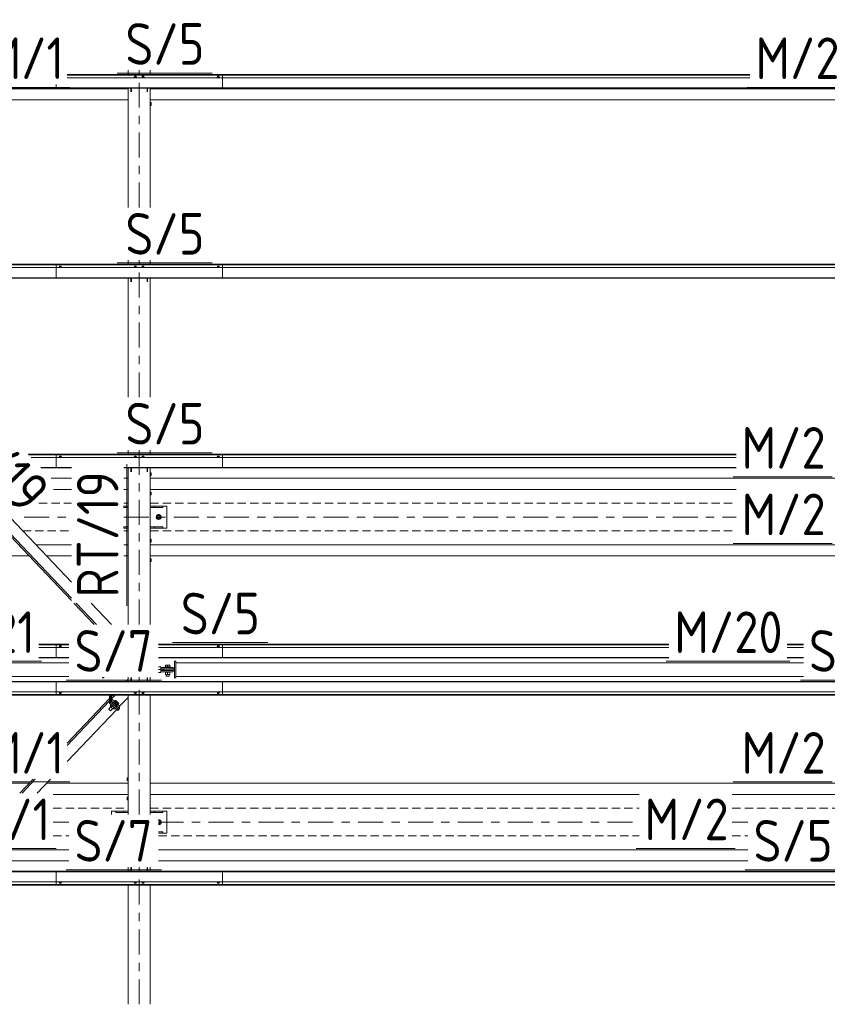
# Model space of a CAD drawing. Header units: millimetres. Extents: x -76 to 1111, y -178 to 661.
# Tile 33 of 91: x 23 to 81, y 371 to 442. Entities that reach past the tile are written whole.
import ezdxf

# ---------------------------------------------------------------- set-up
doc = ezdxf.new("R2010")
doc.units = ezdxf.units.MM
doc.header["$LTSCALE"] = 0.6
for name, pattern in [('VERDECKT2', [1.5, 1, -0.5]), ('XKITLINE00', [0]), ('XKITLINE03', [6, 3, -1, 1, -1])]:
    doc.linetypes.add(name, pattern=pattern)
for name, color, linetype, lineweight in [('Bolt', 7, 'Continuous', 0), ('Part', 2, 'Continuous', 0), ('PartMark', 3, 'Continuous', 0), ('S-GRID', 1, 'Continuous', 0)]:
    doc.layers.add(name, color=color, linetype=linetype, lineweight=lineweight)
doc.styles.add('ISOCPEUR', font='ISOCPEUR.TTF')

msp = doc.modelspace()

# ---------------------------------------------------------------- linework, layer by layer
at = {"layer": 'Bolt', "color": 3, "linetype": 'XKITLINE00', "lineweight": 0}
for p, q in [((31.133, 437.744), (31.079, 437.724)), ((31.079, 437.724), (31.079, 437.706)), ((31.136, 437.809), (31.128, 437.803)), ((31.128, 437.742), (31.128, 437.803)), ((31.243, 437.744), (31.133, 437.744)), ((31.133, 437.744), (31.133, 437.706)), ((31.158, 437.813), (31.136, 437.809)), ((31.188, 437.815), (31.158, 437.813)), ((31.218, 437.813), (31.188, 437.815)), ((31.24, 437.809), (31.218, 437.813)), ((31.248, 437.803), (31.24, 437.809)), ((31.298, 437.724), (31.243, 437.744)), ((31.243, 437.744), (31.243, 437.706)), ((31.248, 437.742), (31.248, 437.803)), ((31.298, 437.706), (31.298, 437.724)), ((31.683, 437.744), (31.629, 437.724)), ((31.629, 437.724), (31.629, 437.706)), ((31.686, 437.809), (31.678, 437.803)), ((31.678, 437.742), (31.678, 437.803)), ((31.793, 437.744), (31.683, 437.744)), ((31.683, 437.744), (31.683, 437.706)), ((31.708, 437.813), (31.686, 437.809)), ((31.738, 437.815), (31.708, 437.813)), ((31.768, 437.813), (31.738, 437.815)), ((31.79, 437.809), (31.768, 437.813)), ((31.798, 437.803), (31.79, 437.809)), ((31.848, 437.724), (31.793, 437.744)), ((31.793, 437.744), (31.793, 437.706)), ((31.798, 437.742), (31.798, 437.803)), ((31.848, 437.706), (31.848, 437.724)), ((37.108, 437.744), (37.054, 437.724)), ((37.054, 437.724), (37.054, 437.706)), ((37.111, 437.809), (37.103, 437.803)), ((37.103, 437.803), (37.103, 437.742)), ((37.218, 437.744), (37.108, 437.744)), ((37.108, 437.744), (37.108, 437.706)), ((37.133, 437.813), (37.111, 437.809)), ((37.163, 437.815), (37.133, 437.813)), ((37.193, 437.813), (37.163, 437.815)), ((37.215, 437.809), (37.193, 437.813)), ((37.223, 437.803), (37.215, 437.809)), ((37.273, 437.724), (37.218, 437.744)), ((37.218, 437.744), (37.218, 437.706)), ((37.223, 437.742), (37.223, 437.803)), ((37.273, 437.706), (37.273, 437.724)), ((32.333, 435.918), (32.263, 435.918)), ((32.263, 435.718), (32.333, 435.718)), ((32.333, 435.718), (32.333, 435.918)), ((25.708, 424.05), (25.654, 424.03)), ((25.654, 424.03), (25.654, 424.012)), ((25.711, 424.115), (25.703, 424.108)), ((25.703, 424.108), (25.703, 424.048)), ((25.818, 424.05), (25.708, 424.05)), ((25.708, 424.05), (25.708, 424.012)), ((25.733, 424.119), (25.711, 424.115)), ((25.763, 424.121), (25.733, 424.119)), ((25.793, 424.119), (25.763, 424.121)), ((25.815, 424.115), (25.793, 424.119)), ((25.823, 424.108), (25.815, 424.115)), ((25.873, 424.03), (25.818, 424.05)), ((25.818, 424.05), (25.818, 424.012)), ((25.823, 424.048), (25.823, 424.108)), ((25.873, 424.012), (25.873, 424.03)), ((31.133, 424.05), (31.079, 424.03)), ((31.079, 424.03), (31.079, 424.012)), ((31.136, 424.115), (31.128, 424.108)), ((31.128, 424.048), (31.128, 424.108)), ((31.243, 424.05), (31.133, 424.05)), ((31.133, 424.05), (31.133, 424.012)), ((31.158, 424.119), (31.136, 424.115)), ((31.188, 424.121), (31.158, 424.119)), ((31.218, 424.119), (31.188, 424.121)), ((31.24, 424.115), (31.218, 424.119)), ((31.248, 424.108), (31.24, 424.115)), ((31.298, 424.03), (31.243, 424.05)), ((31.243, 424.05), (31.243, 424.012)), ((31.248, 424.048), (31.248, 424.108)), ((31.298, 424.012), (31.298, 424.03)), ((31.683, 424.05), (31.629, 424.03)), ((31.629, 424.03), (31.629, 424.012)), ((31.686, 424.115), (31.678, 424.108)), ((31.678, 424.048), (31.678, 424.108)), ((31.793, 424.05), (31.683, 424.05)), ((31.683, 424.05), (31.683, 424.012)), ((31.708, 424.119), (31.686, 424.115)), ((31.738, 424.121), (31.708, 424.119)), ((31.768, 424.119), (31.738, 424.121)), ((31.79, 424.115), (31.768, 424.119)), ((31.798, 424.108), (31.79, 424.115)), ((31.848, 424.03), (31.793, 424.05)), ((31.793, 424.05), (31.793, 424.012)), ((31.798, 424.048), (31.798, 424.108)), ((31.848, 424.012), (31.848, 424.03)), ((37.108, 424.05), (37.054, 424.03)), ((37.054, 424.03), (37.054, 424.012)), ((37.111, 424.115), (37.103, 424.108)), ((37.103, 424.108), (37.103, 424.048)), ((37.218, 424.05), (37.108, 424.05)), ((37.108, 424.05), (37.108, 424.012)), ((37.133, 424.119), (37.111, 424.115)), ((37.163, 424.121), (37.133, 424.119)), ((37.193, 424.119), (37.163, 424.121)), ((37.215, 424.115), (37.193, 424.119)), ((37.223, 424.108), (37.215, 424.115)), ((37.273, 424.03), (37.218, 424.05)), ((37.218, 424.05), (37.218, 424.012)), ((37.223, 424.048), (37.223, 424.108)), ((37.273, 424.012), (37.273, 424.03)), ((25.708, 410.356), (25.654, 410.336)), ((25.654, 410.336), (25.654, 410.318)), ((25.711, 410.421), (25.703, 410.414)), ((25.703, 410.414), (25.703, 410.354)), ((25.818, 410.356), (25.708, 410.356)), ((25.708, 410.356), (25.708, 410.318)), ((25.733, 410.425), (25.711, 410.421)), ((25.763, 410.427), (25.733, 410.425)), ((25.793, 410.425), (25.763, 410.427)), ((25.815, 410.421), (25.793, 410.425)), ((25.823, 410.414), (25.815, 410.421)), ((25.873, 410.336), (25.818, 410.356)), ((25.818, 410.356), (25.818, 410.318)), ((25.823, 410.354), (25.823, 410.414)), ((25.873, 410.318), (25.873, 410.336)), ((31.133, 410.356), (31.079, 410.336)), ((31.079, 410.336), (31.079, 410.318)), ((31.136, 410.421), (31.128, 410.414)), ((31.128, 410.354), (31.128, 410.414)), ((31.243, 410.356), (31.133, 410.356)), ((31.133, 410.356), (31.133, 410.318)), ((31.158, 410.425), (31.136, 410.421)), ((31.188, 410.427), (31.158, 410.425)), ((31.218, 410.425), (31.188, 410.427)), ((31.24, 410.421), (31.218, 410.425)), ((31.248, 410.414), (31.24, 410.421)), ((31.298, 410.336), (31.243, 410.356)), ((31.243, 410.356), (31.243, 410.318)), ((31.248, 410.354), (31.248, 410.414)), ((31.298, 410.318), (31.298, 410.336)), ((31.683, 410.356), (31.629, 410.336)), ((31.629, 410.336), (31.629, 410.318)), ((31.686, 410.421), (31.678, 410.414)), ((31.678, 410.354), (31.678, 410.414)), ((31.793, 410.356), (31.683, 410.356)), ((31.683, 410.356), (31.683, 410.318)), ((31.708, 410.425), (31.686, 410.421)), ((31.738, 410.427), (31.708, 410.425)), ((31.768, 410.425), (31.738, 410.427)), ((31.79, 410.421), (31.768, 410.425)), ((31.798, 410.414), (31.79, 410.421)), ((31.848, 410.336), (31.793, 410.356)), ((31.793, 410.356), (31.793, 410.318)), ((31.798, 410.354), (31.798, 410.414)), ((31.848, 410.318), (31.848, 410.336)), ((37.108, 410.356), (37.054, 410.336)), ((37.054, 410.336), (37.054, 410.318)), ((37.111, 410.421), (37.103, 410.414)), ((37.103, 410.414), (37.103, 410.354)), ((37.218, 410.356), (37.108, 410.356)), ((37.108, 410.356), (37.108, 410.318)), ((37.133, 410.425), (37.111, 410.421)), ((37.163, 410.427), (37.133, 410.425)), ((37.193, 410.425), (37.163, 410.427)), ((37.215, 410.421), (37.193, 410.425)), ((37.223, 410.414), (37.215, 410.421)), ((37.273, 410.336), (37.218, 410.356)), ((37.218, 410.356), (37.218, 410.318)), ((37.223, 410.354), (37.223, 410.414)), ((37.273, 410.318), (37.273, 410.336)), ((32.263, 409.218), (32.333, 409.218)), ((32.333, 409.218), (32.333, 409.018)), ((32.263, 409.018), (32.333, 409.018)), ((32.263, 407.818), (32.333, 407.818)), ((32.333, 407.818), (32.333, 407.618)), ((32.263, 407.618), (32.333, 407.618)), ((32.863, 406.194), (32.713, 406.108)), ((32.713, 406.108), (32.713, 405.934)), ((32.713, 405.934), (32.863, 405.848)), ((33.013, 406.108), (32.863, 406.194)), ((32.863, 405.848), (33.013, 405.934)), ((33.013, 405.934), (33.013, 406.108)), ((32.263, 404.418), (32.333, 404.418)), ((32.263, 404.218), (32.333, 404.218)), ((32.333, 404.418), (32.333, 404.218)), ((32.263, 403.018), (32.333, 403.018)), ((32.263, 402.818), (32.333, 402.818)), ((32.333, 403.018), (32.333, 402.818)), ((25.708, 396.662), (25.654, 396.642)), ((25.654, 396.642), (25.654, 396.624)), ((25.711, 396.726), (25.703, 396.72)), ((25.703, 396.72), (25.703, 396.66)), ((25.818, 396.662), (25.708, 396.662)), ((25.708, 396.662), (25.708, 396.624)), ((25.733, 396.731), (25.711, 396.726)), ((25.763, 396.733), (25.733, 396.731)), ((25.793, 396.731), (25.763, 396.733)), ((25.815, 396.726), (25.793, 396.731)), ((25.823, 396.72), (25.815, 396.726)), ((25.873, 396.642), (25.818, 396.662)), ((25.818, 396.662), (25.818, 396.624)), ((25.823, 396.66), (25.823, 396.72)), ((25.873, 396.624), (25.873, 396.642)), ((37.108, 396.662), (37.054, 396.642)), ((37.054, 396.642), (37.054, 396.624)), ((37.111, 396.726), (37.103, 396.72)), ((37.103, 396.72), (37.103, 396.66)), ((37.218, 396.662), (37.108, 396.662)), ((37.108, 396.662), (37.108, 396.624)), ((37.133, 396.731), (37.111, 396.726)), ((37.163, 396.733), (37.133, 396.731)), ((37.193, 396.731), (37.163, 396.733)), ((37.215, 396.726), (37.193, 396.731)), ((37.223, 396.72), (37.215, 396.726)), ((37.273, 396.642), (37.218, 396.662)), ((37.218, 396.662), (37.218, 396.624)), ((37.223, 396.66), (37.223, 396.72)), ((37.273, 396.624), (37.273, 396.642)), ((33.698, 395.209), (33.328, 395.209)), ((33.328, 395.179), (33.328, 395.209)), ((33.328, 394.829), (33.328, 394.859)), ((33.363, 395.209), (33.363, 395.334)), ((33.363, 395.334), (33.663, 395.334)), ((33.413, 395.069), (33.413, 395.079)), ((33.413, 394.959), (33.413, 394.969)), ((33.513, 395.209), (33.513, 395.334)), ((33.613, 395.069), (33.613, 395.079)), ((33.613, 394.959), (33.613, 394.969)), ((33.663, 395.209), (33.663, 395.334)), ((33.698, 395.179), (33.698, 395.209)), ((33.698, 394.829), (33.698, 394.859)), ((33.698, 394.829), (33.328, 394.829)), ((33.363, 394.669), (33.363, 394.829)), ((33.363, 394.669), (33.663, 394.669)), ((33.413, 394.559), (33.413, 394.669)), ((33.613, 394.559), (33.413, 394.559)), ((33.513, 394.669), (33.513, 394.829)), ((33.613, 394.559), (33.613, 394.669)), ((33.663, 394.669), (33.663, 394.829)), ((25.654, 393.394), (25.654, 393.413)), ((25.654, 393.394), (25.709, 393.374)), ((25.703, 393.316), (25.703, 393.376)), ((25.703, 393.316), (25.711, 393.31)), ((25.709, 393.374), (25.709, 393.413)), ((25.709, 393.374), (25.818, 393.374)), ((25.711, 393.31), (25.733, 393.305)), ((25.733, 393.305), (25.763, 393.303)), ((25.763, 393.303), (25.793, 393.305)), ((25.793, 393.305), (25.815, 393.31)), ((25.815, 393.31), (25.823, 393.316)), ((25.818, 393.374), (25.818, 393.413)), ((25.818, 393.374), (25.873, 393.394)), ((25.823, 393.316), (25.823, 393.376)), ((25.873, 393.394), (25.873, 393.413)), ((29.651, 392.706), (29.736, 392.796)), ((29.736, 392.796), (29.8, 392.769)), ((29.8, 392.707), (29.736, 392.796)), ((29.8, 392.769), (29.926, 392.654)), ((31.079, 393.394), (31.079, 393.413)), ((31.079, 393.394), (31.134, 393.374)), ((31.128, 393.316), (31.128, 393.376)), ((31.128, 393.316), (31.136, 393.31)), ((31.134, 393.374), (31.134, 393.413)), ((31.134, 393.374), (31.243, 393.374)), ((31.136, 393.31), (31.158, 393.305)), ((31.158, 393.305), (31.188, 393.303)), ((31.188, 393.303), (31.218, 393.305)), ((31.218, 393.305), (31.24, 393.31)), ((31.24, 393.31), (31.248, 393.316)), ((31.243, 393.374), (31.243, 393.413)), ((31.243, 393.374), (31.298, 393.394)), ((31.248, 393.316), (31.248, 393.376)), ((31.298, 393.394), (31.298, 393.413)), ((31.629, 393.394), (31.629, 393.413)), ((31.629, 393.394), (31.684, 393.374)), ((31.678, 393.316), (31.678, 393.376)), ((31.678, 393.316), (31.686, 393.31)), ((31.684, 393.374), (31.684, 393.413)), ((31.684, 393.374), (31.793, 393.374)), ((31.686, 393.31), (31.708, 393.305)), ((31.708, 393.305), (31.738, 393.303)), ((31.738, 393.303), (31.768, 393.305)), ((31.768, 393.305), (31.79, 393.31)), ((31.79, 393.31), (31.798, 393.316)), ((31.793, 393.374), (31.793, 393.413)), ((31.793, 393.374), (31.848, 393.394)), ((31.798, 393.316), (31.798, 393.376)), ((31.848, 393.394), (31.848, 393.413)), ((37.054, 393.394), (37.054, 393.413)), ((37.054, 393.394), (37.109, 393.374)), ((37.103, 393.316), (37.103, 393.376)), ((37.103, 393.316), (37.111, 393.31)), ((37.109, 393.374), (37.109, 393.413)), ((37.109, 393.374), (37.218, 393.374)), ((37.111, 393.31), (37.133, 393.305)), ((37.133, 393.305), (37.163, 393.303)), ((37.163, 393.303), (37.193, 393.305)), ((37.193, 393.305), (37.215, 393.31)), ((37.215, 393.31), (37.223, 393.316)), ((37.218, 393.374), (37.218, 393.413)), ((37.218, 393.374), (37.273, 393.394)), ((37.223, 393.316), (37.223, 393.376)), ((37.273, 393.394), (37.273, 393.413)), ((29.262, 392.192), (29.408, 392.345)), ((29.262, 392.192), (29.272, 392.173)), ((29.272, 392.173), (29.299, 392.141)), ((29.299, 392.141), (29.335, 392.105)), ((29.335, 392.105), (29.372, 392.074)), ((29.365, 392.406), (29.452, 392.497)), ((29.365, 392.406), (29.428, 392.317)), ((29.372, 392.074), (29.399, 392.057)), ((29.399, 392.057), (29.408, 392.059)), ((29.408, 392.059), (29.549, 392.207)), ((29.428, 392.317), (29.531, 392.425)), ((29.428, 392.317), (29.555, 392.201)), ((29.555, 392.201), (29.658, 392.31)), ((29.555, 392.201), (29.619, 392.175)), ((29.619, 392.175), (29.706, 392.266)), ((29.622, 392.693), (29.642, 392.714)), ((29.622, 392.693), (29.64, 392.657)), ((29.64, 392.657), (29.69, 392.598)), ((29.642, 392.714), (29.661, 392.717)), ((29.661, 392.678), (29.642, 392.714)), ((29.651, 392.706), (29.714, 392.618)), ((29.71, 392.619), (29.661, 392.678)), ((29.69, 392.598), (29.757, 392.531)), ((29.778, 392.553), (29.71, 392.619)), ((29.714, 392.618), (29.8, 392.707)), ((29.714, 392.618), (29.841, 392.502)), ((29.757, 392.531), (29.825, 392.475)), ((29.846, 392.496), (29.778, 392.553)), ((29.926, 392.592), (29.8, 392.707)), ((29.825, 392.475), (29.875, 392.444)), ((29.841, 392.502), (29.926, 392.592)), ((29.841, 392.502), (29.905, 392.476)), ((29.895, 392.465), (29.846, 392.496)), ((29.875, 392.444), (29.893, 392.446)), ((29.893, 392.446), (29.913, 392.468)), ((29.913, 392.468), (29.895, 392.465)), ((29.905, 392.476), (29.99, 392.565)), ((29.908, 392.479), (29.913, 392.468)), ((29.926, 392.654), (29.99, 392.565)), ((29.99, 392.565), (29.926, 392.592)), ((30.593, 387.218), (30.593, 387.018)), ((30.593, 387.218), (30.663, 387.218)), ((30.593, 387.018), (30.663, 387.018)), ((30.593, 385.818), (30.593, 385.618)), ((30.593, 385.818), (30.663, 385.818)), ((30.593, 385.618), (30.663, 385.618)), ((33.013, 384.105), (32.863, 384.191)), ((32.863, 384.191), (32.863, 384.191)), ((32.863, 383.845), (33.013, 383.931)), ((32.863, 383.845), (32.863, 383.845)), ((33.013, 383.931), (33.013, 384.105)), ((25.654, 379.7), (25.654, 379.718)), ((25.654, 379.7), (25.709, 379.68)), ((25.703, 379.622), (25.703, 379.682)), ((25.703, 379.622), (25.711, 379.616)), ((25.709, 379.68), (25.709, 379.718)), ((25.709, 379.68), (25.818, 379.68)), ((25.711, 379.616), (25.733, 379.611)), ((25.733, 379.611), (25.763, 379.609)), ((25.763, 379.609), (25.793, 379.611)), ((25.793, 379.611), (25.815, 379.616)), ((25.815, 379.616), (25.823, 379.622)), ((25.818, 379.68), (25.818, 379.718)), ((25.818, 379.68), (25.873, 379.7)), ((25.823, 379.622), (25.823, 379.682)), ((25.873, 379.7), (25.873, 379.718)), ((31.079, 379.7), (31.079, 379.718)), ((31.079, 379.7), (31.134, 379.68)), ((31.128, 379.622), (31.128, 379.682)), ((31.128, 379.622), (31.136, 379.616)), ((31.134, 379.68), (31.134, 379.718)), ((31.134, 379.68), (31.243, 379.68)), ((31.136, 379.616), (31.158, 379.611)), ((31.158, 379.611), (31.188, 379.609)), ((31.188, 379.609), (31.218, 379.611)), ((31.218, 379.611), (31.24, 379.616)), ((31.24, 379.616), (31.248, 379.622)), ((31.243, 379.68), (31.243, 379.718)), ((31.243, 379.68), (31.298, 379.7)), ((31.248, 379.622), (31.248, 379.682)), ((31.298, 379.7), (31.298, 379.718)), ((31.629, 379.7), (31.629, 379.718)), ((31.629, 379.7), (31.684, 379.68)), ((31.678, 379.622), (31.678, 379.682)), ((31.678, 379.622), (31.686, 379.616)), ((31.684, 379.68), (31.684, 379.718)), ((31.684, 379.68), (31.793, 379.68)), ((31.686, 379.616), (31.708, 379.611)), ((31.708, 379.611), (31.738, 379.609)), ((31.738, 379.609), (31.768, 379.611)), ((31.768, 379.611), (31.79, 379.616)), ((31.79, 379.616), (31.798, 379.622)), ((31.793, 379.68), (31.793, 379.718)), ((31.793, 379.68), (31.848, 379.7)), ((31.798, 379.622), (31.798, 379.682)), ((31.848, 379.7), (31.848, 379.718)), ((37.054, 379.7), (37.054, 379.718)), ((37.054, 379.7), (37.109, 379.68)), ((37.103, 379.622), (37.103, 379.682)), ((37.103, 379.622), (37.111, 379.616)), ((37.109, 379.68), (37.109, 379.718)), ((37.109, 379.68), (37.218, 379.68)), ((37.111, 379.616), (37.133, 379.611)), ((37.133, 379.611), (37.163, 379.609)), ((37.163, 379.609), (37.193, 379.611)), ((37.193, 379.611), (37.215, 379.616)), ((37.215, 379.616), (37.223, 379.622)), ((37.218, 379.68), (37.218, 379.718)), ((37.218, 379.68), (37.273, 379.7)), ((37.223, 379.622), (37.223, 379.682)), ((37.273, 379.7), (37.273, 379.718))]:
    msp.add_line(p, q, dxfattribs=at)
for centre, radius, start, end in [((32.863, 406.021), 0.185, 120, 300), ((32.863, 406.021), 0.1, 120, 300), ((32.863, 406.021), 0.185, 300, 120), ((32.863, 406.021), 0.1, 300, 120), ((32.863, 384.018), 0.1, 300, 97.5), ((32.863, 384.018), 0.185, 266.25, 300), ((32.863, 384.018), 0.185, 300, 91.875), ((32.863, 384.018), 0.1, 266.25, 300)]:
    msp.add_arc(centre, radius, start, end, dxfattribs=at)
at = {"layer": 'Part', "color": 2, "linetype": 'XKITLINE00', "lineweight": 0}
for p, q in [((30.663, 437.947), (30.663, 438.247)), ((32.263, 437.947), (32.263, 438.247)), ((26.263, 437.947), (75.534, 437.947)), ((26.263, 437.947), (37.463, 437.947)), ((26.263, 437.928), (75.534, 437.928)), ((26.263, 437.928), (37.463, 437.928)), ((26.263, 437.901), (75.534, 437.901)), ((26.263, 437.901), (37.463, 437.901)), ((26.263, 437.706), (75.534, 437.706)), ((26.263, 437.706), (37.463, 437.706)), ((37.463, 436.951), (37.463, 437.947)), ((-26.267, 436.982), (37.463, 436.982)), ((-26.267, 436.951), (37.463, 436.951)), ((-7.278, 436.918), (30.663, 436.918)), ((25.463, 437.218), (25.463, 436.951)), ((25.463, 436.982), (93.463, 436.982)), ((25.463, 436.951), (93.463, 436.951)), ((30.663, 428.353), (30.663, 436.951)), ((30.863, 436.684), (30.863, 436.951)), ((30.893, 436.684), (30.893, 436.951)), ((32.033, 436.684), (32.033, 436.951)), ((32.063, 436.684), (32.063, 436.951)), ((32.263, 428.353), (32.263, 436.951)), ((32.263, 436.918), (86.663, 436.918)), ((-6.517, 436.118), (30.663, 436.118)), ((32.263, 436.118), (86.663, 436.118)), ((-24.637, 424.253), (37.463, 424.253)), ((-24.637, 424.234), (37.463, 424.234)), ((-24.637, 424.207), (37.463, 424.207)), ((-24.637, 424.012), (37.463, 424.012)), ((25.463, 424.253), (25.463, 423.257)), ((25.463, 424.253), (93.463, 424.253)), ((25.463, 424.234), (93.463, 424.234)), ((25.463, 424.207), (93.463, 424.207)), ((25.463, 424.012), (93.463, 424.012)), ((30.663, 424.253), (30.663, 424.553)), ((32.263, 424.253), (32.263, 424.553)), ((37.463, 423.257), (37.463, 424.253)), ((-24.637, 423.288), (37.463, 423.288)), ((25.463, 423.288), (93.463, 423.288)), ((-24.637, 423.257), (37.463, 423.257)), ((25.463, 423.257), (93.463, 423.257)), ((30.663, 414.659), (30.663, 423.257)), ((30.863, 422.99), (30.863, 423.257)), ((30.893, 422.99), (30.893, 423.257)), ((32.033, 422.99), (32.033, 423.257)), ((32.063, 422.99), (32.063, 423.257)), ((32.263, 414.659), (32.263, 423.257)), ((23.443, 410.559), (37.463, 410.559)), ((23.462, 410.54), (37.463, 410.54)), ((23.487, 410.513), (37.463, 410.513)), ((25.463, 410.559), (25.463, 409.563)), ((25.463, 410.559), (74.534, 410.559)), ((25.463, 410.54), (74.534, 410.54)), ((25.463, 410.513), (74.534, 410.513)), ((30.663, 410.559), (30.663, 410.859)), ((32.263, 410.559), (32.263, 410.859)), ((37.463, 409.563), (37.463, 410.559)), ((23.673, 410.318), (37.463, 410.318)), ((25.463, 410.318), (74.534, 410.318)), ((26.563, 401.328), (18.733, 409.563)), ((24.361, 409.594), (26.563, 409.594)), ((24.391, 409.563), (26.563, 409.563)), ((25.463, 409.594), (26.563, 409.594)), ((25.463, 409.563), (26.563, 409.563)), ((30.363, 409.594), (74.534, 409.594)), ((30.363, 409.594), (37.463, 409.594)), ((30.363, 409.563), (74.534, 409.563)), ((30.363, 409.563), (37.463, 409.563)), ((30.663, 398.268), (30.663, 409.563)), ((30.863, 409.296), (30.863, 409.563)), ((30.893, 409.296), (30.893, 409.563)), ((32.033, 409.296), (32.033, 409.563)), ((32.063, 409.296), (32.063, 409.563)), ((32.263, 398.268), (32.263, 409.563)), ((25.099, 408.818), (26.563, 408.818)), ((30.363, 408.818), (30.663, 408.818)), ((32.263, 408.818), (82.563, 408.818)), ((26.563, 400.179), (19.263, 407.856)), ((26.563, 400.012), (19.263, 407.69)), ((25.274, 408.018), (26.563, 408.018)), ((30.363, 408.018), (30.663, 408.018)), ((32.263, 408.018), (74.534, 408.018)), ((30.363, 406.718), (30.363, 406.818)), ((30.363, 406.818), (30.663, 406.818)), ((30.663, 406.718), (30.363, 406.718)), ((33.163, 406.818), (32.263, 406.818)), ((33.163, 406.718), (32.263, 406.718)), ((32.563, 406.718), (32.563, 406.818)), ((33.163, 406.818), (33.463, 406.818)), ((33.163, 406.818), (33.163, 406.718)), ((33.463, 405.218), (33.463, 406.818)), ((30.363, 405.218), (30.363, 405.318)), ((30.363, 405.318), (30.663, 405.318)), ((30.663, 405.218), (30.363, 405.218)), ((30.363, 405.218), (30.663, 405.218)), ((33.163, 405.318), (32.263, 405.318)), ((33.163, 405.218), (32.263, 405.218)), ((32.563, 405.218), (32.563, 405.318)), ((33.163, 405.318), (33.163, 405.218)), ((33.163, 405.218), (33.463, 405.218)), ((24.005, 404.018), (26.563, 404.018)), ((30.363, 404.018), (30.663, 404.018)), ((32.263, 404.018), (82.563, 404.018)), ((-22.737, 403.218), (23.515, 403.218)), ((24.766, 403.218), (26.563, 403.218)), ((30.363, 403.218), (30.663, 403.218)), ((32.263, 403.218), (82.563, 403.218)), ((28.222, 398.268), (26.747, 399.819)), ((28.38, 398.268), (26.905, 399.819)), ((29.473, 398.268), (27.997, 399.819)), ((24.213, 396.865), (26.392, 396.865)), ((24.213, 396.845), (26.392, 396.845)), ((24.213, 396.818), (26.392, 396.818)), ((24.213, 396.624), (26.392, 396.624)), ((25.463, 396.865), (25.463, 395.869)), ((25.463, 396.865), (26.392, 396.865)), ((25.463, 396.845), (26.392, 396.845)), ((25.463, 396.818), (26.392, 396.818)), ((25.463, 396.624), (26.392, 396.624)), ((32.863, 396.865), (69.679, 396.865)), ((32.863, 396.865), (37.463, 396.865)), ((32.863, 396.845), (69.679, 396.845)), ((32.863, 396.845), (37.463, 396.845)), ((32.863, 396.818), (69.679, 396.818)), ((32.863, 396.818), (37.463, 396.818)), ((32.863, 396.624), (69.679, 396.624)), ((32.863, 396.624), (37.463, 396.624)), ((37.463, 395.869), (37.463, 396.865)), ((78.213, 396.865), (79.392, 396.865)), ((78.213, 396.845), (79.392, 396.845)), ((78.213, 396.818), (79.392, 396.818)), ((78.213, 396.624), (79.392, 396.624)), ((24.213, 395.9), (26.392, 395.9)), ((24.213, 395.869), (26.392, 395.869)), ((25.463, 395.9), (26.392, 395.9)), ((25.463, 395.869), (26.392, 395.869)), ((32.863, 395.9), (69.679, 395.9)), ((32.863, 395.9), (37.463, 395.9)), ((32.863, 395.869), (69.679, 395.869)), ((32.863, 395.869), (37.463, 395.869)), ((34.113, 395.619), (34.013, 395.619)), ((34.013, 395.619), (34.013, 394.419)), ((34.113, 395.619), (34.113, 394.419)), ((78.213, 395.9), (79.392, 395.9)), ((78.213, 395.869), (79.392, 395.869)), ((-20.887, 395.518), (26.392, 395.518)), ((33.013, 395.219), (32.863, 395.219)), ((33.013, 395.02), (32.863, 395.02)), ((32.863, 395.019), (33.013, 395.019)), ((33.013, 395.019), (33.013, 395.219)), ((33.013, 395.179), (33.913, 395.179)), ((33.913, 395.079), (33.013, 395.079)), ((33.013, 394.82), (33.013, 395.02)), ((33.013, 394.959), (33.913, 394.959)), ((33.913, 394.859), (33.013, 394.859)), ((33.113, 395.069), (34.013, 395.069)), ((33.113, 394.969), (33.113, 395.069)), ((33.113, 394.969), (34.013, 394.969)), ((33.213, 394.969), (33.213, 395.069)), ((33.913, 395.179), (33.913, 395.079)), ((33.913, 394.959), (33.913, 394.859)), ((34.013, 395.069), (34.013, 394.969)), ((34.113, 395.518), (79.392, 395.518)), ((-26.267, 394.168), (37.463, 394.168)), ((-20.887, 394.518), (26.392, 394.518)), ((25.463, 394.168), (93.463, 394.168)), ((25.463, 393.171), (25.463, 394.168)), ((28.813, 394.468), (28.813, 394.419)), ((28.913, 394.419), (28.813, 394.419)), ((28.913, 394.468), (28.913, 394.419)), ((30.503, 394.168), (30.663, 394.336)), ((30.662, 394.168), (30.663, 394.169)), ((30.663, 394.168), (30.663, 394.468)), ((30.863, 394.168), (30.863, 394.435)), ((30.863, 394.435), (30.893, 394.435)), ((30.893, 394.168), (30.893, 394.435)), ((32.033, 394.168), (32.033, 394.435)), ((32.033, 394.435), (32.063, 394.435)), ((32.063, 394.168), (32.063, 394.435)), ((32.263, 394.168), (32.263, 394.468)), ((32.863, 394.82), (33.013, 394.82)), ((34.113, 394.419), (34.013, 394.419)), ((34.113, 394.518), (79.392, 394.518)), ((37.463, 394.168), (37.463, 393.171)), ((-26.267, 394.136), (37.463, 394.136)), ((25.463, 394.136), (93.463, 394.136)), ((-26.267, 393.413), (37.463, 393.413)), ((-26.267, 393.218), (37.463, 393.218)), ((-26.267, 393.191), (37.463, 393.191)), ((-26.267, 393.171), (37.463, 393.171)), ((25.463, 393.413), (93.463, 393.413)), ((25.463, 393.218), (93.463, 393.218)), ((25.463, 393.191), (93.463, 393.191)), ((25.463, 393.171), (93.463, 393.171)), ((26.263, 389.708), (29.328, 392.932)), ((26.263, 389.542), (29.328, 392.765)), ((29.328, 393.088), (29.396, 393.159)), ((29.328, 392.61), (29.328, 393.088)), ((29.328, 392.765), (29.328, 392.932)), ((29.396, 393.159), (29.408, 393.171)), ((29.396, 392.681), (29.396, 393.159)), ((29.396, 392.681), (29.396, 393.159)), ((29.465, 392.753), (29.396, 392.681)), ((29.465, 392.909), (29.714, 393.171)), ((29.465, 393.075), (29.556, 393.171)), ((29.465, 392.753), (29.465, 393.171)), ((29.465, 393.075), (29.465, 392.909)), ((29.465, 392.909), (30.05, 392.376)), ((30.05, 392.22), (29.465, 392.753)), ((29.53, 393.171), (29.544, 393.159)), ((30.05, 392.376), (30.663, 393.02)), ((30.663, 384.573), (30.663, 393.171)), ((32.263, 384.573), (32.263, 393.171)), ((26.263, 388.393), (29.835, 392.149)), ((29.396, 392.681), (29.328, 392.61)), ((29.914, 392.077), (29.328, 392.61)), ((29.982, 392.148), (29.396, 392.681)), ((29.982, 392.148), (29.396, 392.681)), ((29.914, 392.077), (29.982, 392.148)), ((29.982, 392.148), (30.05, 392.22)), ((30.05, 392.22), (30.05, 392.376)), ((22.85, 386.118), (23.8, 387.118)), ((23.008, 386.118), (23.959, 387.118)), ((24.1, 386.118), (25.051, 387.118)), ((-22.737, 386.818), (23.515, 386.818)), ((24.766, 386.818), (30.663, 386.818)), ((32.263, 386.818), (82.563, 386.818)), ((25.263, 386.018), (30.663, 386.018)), ((32.263, 386.018), (67.534, 386.018)), ((74.263, 386.018), (82.563, 386.018)), ((29.463, 384.573), (29.463, 384.821)), ((29.463, 384.821), (29.763, 384.821)), ((29.763, 384.721), (29.763, 384.821)), ((29.763, 384.821), (30.663, 384.821)), ((30.663, 384.721), (29.763, 384.721)), ((30.363, 384.721), (30.363, 384.821)), ((32.263, 384.821), (33.463, 384.821)), ((33.163, 384.821), (32.263, 384.821)), ((33.163, 384.721), (32.263, 384.721)), ((32.563, 384.721), (32.563, 384.821)), ((33.163, 384.821), (33.163, 384.721)), ((33.463, 383.221), (33.463, 384.821)), ((33.163, 383.321), (32.863, 383.321)), ((33.163, 383.221), (32.863, 383.221)), ((33.163, 383.321), (33.163, 383.221)), ((33.163, 383.221), (33.463, 383.221)), ((20.202, 382.018), (26.392, 382.018)), ((32.863, 382.018), (75.392, 382.018)), ((19.441, 381.218), (26.392, 381.218)), ((30.663, 380.473), (30.663, 380.773)), ((30.863, 380.473), (30.863, 380.741)), ((30.863, 380.741), (30.893, 380.741)), ((30.893, 380.473), (30.893, 380.741)), ((32.033, 380.473), (32.033, 380.741)), ((32.033, 380.741), (32.063, 380.741)), ((32.063, 380.473), (32.063, 380.741)), ((32.263, 380.473), (32.263, 380.773)), ((32.863, 381.218), (75.392, 381.218)), ((-26.267, 380.473), (37.463, 380.473)), ((-26.267, 380.442), (37.463, 380.442)), ((25.463, 380.473), (82.563, 380.473)), ((25.463, 379.477), (25.463, 380.473)), ((25.463, 380.442), (82.563, 380.442)), ((37.463, 380.473), (37.463, 379.477)), ((-26.267, 379.718), (37.463, 379.718)), ((-26.267, 379.524), (37.463, 379.524)), ((-26.267, 379.497), (37.463, 379.497)), ((-26.267, 379.477), (37.463, 379.477)), ((25.463, 379.718), (93.463, 379.718)), ((25.463, 379.524), (93.463, 379.524)), ((25.463, 379.497), (93.463, 379.497)), ((25.463, 379.477), (93.463, 379.477)), ((30.663, 370.879), (30.663, 379.477)), ((32.263, 370.879), (32.263, 379.477))]:
    msp.add_line(p, q, dxfattribs=at)
at = {"layer": 'Part', "color": 4, "linetype": 'VERDECKT2', "lineweight": 0}
for p, q in [((24.222, 407.018), (26.563, 407.018)), ((30.363, 407.018), (30.663, 407.018)), ((32.263, 407.018), (74.534, 407.018)), ((30.363, 406.818), (30.663, 406.818)), ((32.263, 406.818), (33.463, 406.818)), ((33.463, 406.818), (33.463, 406.818)), ((23.054, 405.018), (26.563, 405.018)), ((30.363, 405.018), (30.663, 405.018)), ((32.263, 405.018), (74.534, 405.018)), ((25.263, 385.019), (30.663, 385.019)), ((32.263, 385.019), (67.534, 385.019)), ((74.263, 385.019), (82.563, 385.019)), ((25.263, 383.019), (26.392, 383.019)), ((32.863, 383.221), (33.463, 383.221)), ((32.863, 383.019), (67.534, 383.019)), ((33.463, 383.221), (33.463, 383.221)), ((74.263, 383.019), (75.392, 383.019))]:
    msp.add_line(p, q, dxfattribs=at)
at = {"layer": 'PartMark', "color": 1, "linetype": 'XKITLINE00', "lineweight": 0}
for p, q in [((29.863, 438.047), (36.735, 438.047)), ((19.849, 437.018), (26.463, 437.018)), ((75.334, 437.018), (82.463, 437.018)), ((29.863, 424.353), (36.735, 424.353)), ((29.863, 410.659), (36.735, 410.659)), ((30.563, 399.619), (30.563, 409.843)), ((74.334, 408.918), (81.463, 408.918)), ((74.334, 404.118), (81.463, 404.118)), ((33.863, 396.965), (40.735, 396.965)), ((15.995, 395.618), (24.413, 395.618)), ((69.479, 395.618), (78.413, 395.618)), ((26.192, 394.268), (33.063, 394.268)), ((79.192, 394.268), (86.063, 394.268)), ((19.849, 386.918), (26.463, 386.918)), ((74.334, 386.918), (81.463, 386.918)), ((18.849, 382.118), (25.463, 382.118)), ((67.334, 382.118), (74.463, 382.118)), ((26.192, 380.573), (33.063, 380.573)), ((75.192, 380.573), (82.063, 380.573))]:
    msp.add_line(p, q, dxfattribs=at)
at = {"layer": 'S-GRID', "color": 1, "linetype": 'XKITLINE03', "lineweight": 0}
for p, q in [((31.463, 428.353), (31.463, 438.247)), ((31.463, 414.659), (31.463, 424.553)), ((31.463, 398.268), (31.463, 410.859)), ((23.17, 406.018), (26.563, 406.018)), ((30.363, 406.018), (74.534, 406.018)), ((31.463, 384.573), (31.463, 394.468)), ((25.263, 384.018), (26.392, 384.018)), ((32.863, 384.018), (67.534, 384.018)), ((74.263, 384.018), (75.392, 384.018)), ((31.463, 370.879), (31.463, 380.773))]:
    msp.add_line(p, q, dxfattribs=at)

# ---------------------------------------------------------------- texts
at = {"layer": 'PartMark', "color": 1, "style": 'ISOCPEUR', "width": 0.85}
for s, p in [('S/5', (30.463, 438.647)), ('M/1', (20.449, 437.618)), ('M/2', (75.934, 437.618)), ('S/5', (30.463, 424.953)), ('S/5', (30.463, 411.259)), ('M/2', (74.934, 409.518)), ('M/2', (74.934, 404.718)), ('S/5', (34.463, 397.565)), ('M/21', (16.595, 396.218)), ('M/20', (70.079, 396.218)), ('S/7', (26.792, 394.868)), ('S/5', (79.792, 394.868)), ('M/1', (20.449, 387.518)), ('M/2', (74.934, 387.518)), ('M/1', (19.449, 382.718)), ('M/2', (67.934, 382.718)), ('S/7', (26.792, 381.173)), ('S/5', (75.792, 381.173))]:
    msp.add_text(s, height=3, dxfattribs=at).set_placement(p)
for s, rotation, p in [('M/19', -46.44396, (17.867, 411.489)), ('RT/19', 90.00021, (29.963, 400.219))]:
    msp.add_text(s, height=3, rotation=rotation, dxfattribs=at).set_placement(p)

doc.saveas('drawing.dxf')
